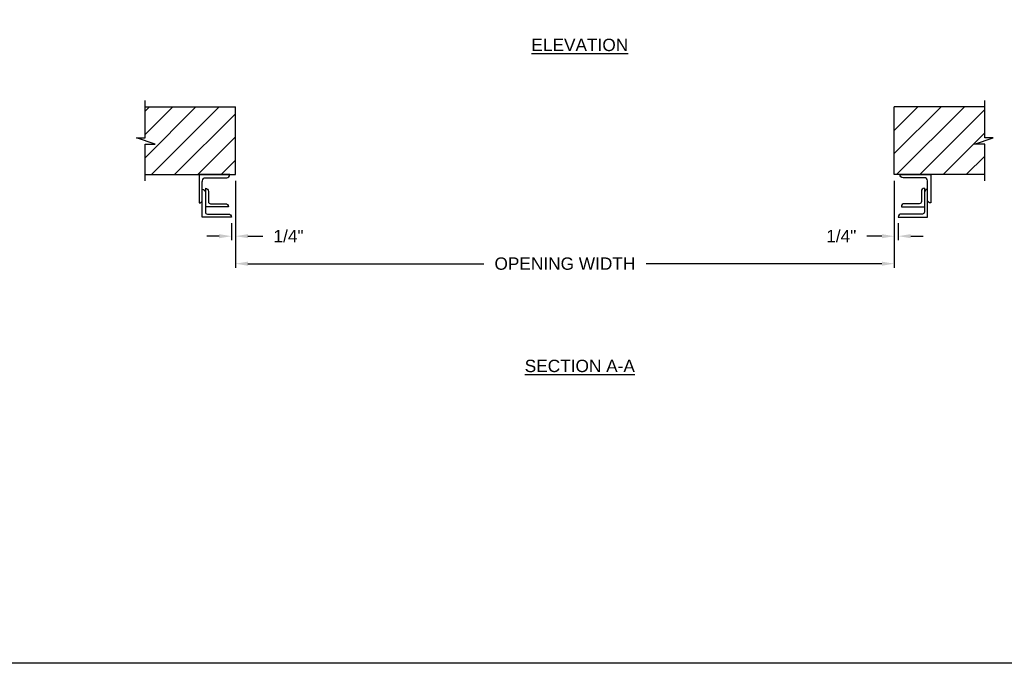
# Model space of a CAD drawing. Header units: inches. Extents: x 169.6 to 213.7, y 195.1 to 247.7.
# Tile 36 of 51: x 199.7 to 207.2, y 214.8 to 219.6. Entities that reach past the tile are written whole.
import ezdxf

# ---------------------------------------------------------------- set-up
doc = ezdxf.new("R2010")
doc.units = ezdxf.units.IN
doc.header["$LTSCALE"] = 0.25
doc.header["$MEASUREMENT"] = 0
doc.layers.add('ANNOTATIONS', color=1, linetype='Continuous')
doc.layers.add('CHAIN HOIST RH', color=7, linetype='Continuous')
doc.styles.add('ARIAL', font='arial.ttf', dxfattribs={"height": 0.09375})
doc.dimstyles.new('ARIAL', dxfattribs={"dimtxt": 0.09375, "dimasz": 0.09375, "dimexe": 0.03125, "dimexo": 0.046875, "dimgap": 0.09, "dimtad": 0, "dimtih": 1, "dimtoh": 1, "dimdec": 4, "dimzin": 0, "dimdsep": 46, "dimlunit": 4, "dimtxsty": 'ARIAL', "dimcen": 0.09, "dimadec": 0, "dimazin": 0, "dimtfac": 1, "dimtdec": 4, "dimtix": 1, "dimtofl": 0, "dimtmove": 0, "dimatfit": 3, "dimfxl": 0.18, "dimfrac": 2, "dimtolj": 1, "dimtzin": 0, "dimarcsym": 0})
doc.dimstyles.new('STANDARD$0', dxfattribs={"dimtxt": 0.09375, "dimasz": 0.09375, "dimexe": 0.03125, "dimexo": 0.046875, "dimgap": 0.09, "dimtad": 0, "dimtih": 1, "dimtoh": 1, "dimdec": 4, "dimzin": 0, "dimdsep": 46, "dimtxsty": 'ARIAL', "dimcen": 0.09, "dimadec": 0, "dimazin": 0, "dimtfac": 1, "dimtdec": 4, "dimtofl": 0, "dimtmove": 0, "dimatfit": 1, "dimfxl": 1, "dimtolj": 1, "dimtzin": 0, "dimarcsym": 0})
pattern_1 = [(45, (16.43556, -50.85956), (-0.08838835, 0.08838835), [])]

# ---------------------------------------------------------------- blocks, each defined once
blk = doc.blocks.new('*D10')
at = {"layer": 'ANNOTATIONS', "color": 0, "lineweight": -2, "transparency": 16777216}
for p, q in [((206.3747, 218.4227), (206.3747, 217.971)), ((206.406, 218.1002), (206.406, 217.971)), ((206.281, 218.0022), (206.167, 218.0022)), ((206.4997, 218.0022), (206.5935, 218.0022))]:
    blk.add_line(p, q, dxfattribs=at)
at = {"layer": 'ANNOTATIONS', "color": 0, "transparency": 16777216}
for points in [[(206.281, 218.0179), (206.281, 217.9866), (206.3747, 218.0022)], [(206.4997, 218.0179), (206.4997, 217.9866), (206.406, 218.0022)]]:
    blk.add_solid(points, dxfattribs=at)
at = {"layer": 'defpoints', "color": 0, "transparency": 16777216}
for p in [(206.3747, 218.4696), (206.406, 218.1471), (206.406, 218.0022)]:
    blk.add_point(p, dxfattribs=at)
at = {"layer": 'ANNOTATIONS', "color": 0, "transparency": 16777216, "insert": (205.9729, 218.0022), "char_height": 0.09375, "attachment_point": 5, "style": 'ARIAL'}
blk.add_mtext('\\A1;1/4"', dxfattribs=at)
blk = doc.blocks.new('*D11')
at = {"layer": 'ANNOTATIONS', "color": 0, "lineweight": -2, "transparency": 16777216}
for p, q in [((201.3747, 218.4227), (201.3747, 217.971)), ((201.3435, 218.1002), (201.3435, 217.971)), ((201.2497, 218.0022), (201.156, 218.0022)), ((201.4685, 218.0022), (201.5824, 218.0022))]:
    blk.add_line(p, q, dxfattribs=at)
at = {"layer": 'ANNOTATIONS', "color": 0, "transparency": 16777216}
for points in [[(201.2497, 218.0179), (201.2497, 217.9866), (201.3435, 218.0022)], [(201.4685, 218.0179), (201.4685, 217.9866), (201.3747, 218.0022)]]:
    blk.add_solid(points, dxfattribs=at)
at = {"layer": 'defpoints', "color": 0, "transparency": 16777216}
for p in [(201.3747, 218.4696), (201.3435, 218.1471), (201.3435, 218.0022)]:
    blk.add_point(p, dxfattribs=at)
at = {"layer": 'ANNOTATIONS', "color": 0, "transparency": 16777216, "insert": (201.7765, 218.0022), "char_height": 0.09375, "attachment_point": 5, "style": 'ARIAL'}
blk.add_mtext('\\A1;1/4"', dxfattribs=at)
blk = doc.blocks.new('*D9')
at = {"layer": 'ANNOTATIONS', "color": 0, "lineweight": -2, "transparency": 16777216}
for p, q in [((201.3747, 218.4227), (201.3747, 217.762)), ((206.3747, 218.4227), (206.3747, 217.762)), ((201.4685, 217.7933), (203.2584, 217.7933)), ((206.281, 217.7933), (204.491, 217.7933))]:
    blk.add_line(p, q, dxfattribs=at)
at = {"layer": 'ANNOTATIONS', "color": 0, "transparency": 16777216}
for points in [[(201.4685, 217.8089), (201.4685, 217.7776), (201.3747, 217.7933)], [(206.281, 217.8089), (206.281, 217.7776), (206.3747, 217.7933)]]:
    blk.add_solid(points, dxfattribs=at)
at = {"layer": 'defpoints', "color": 0, "transparency": 16777216}
for p in [(201.3747, 218.4696), (206.3747, 218.4696), (206.3747, 217.7933)]:
    blk.add_point(p, dxfattribs=at)
at = {"layer": 'ANNOTATIONS', "color": 0, "transparency": 16777216, "insert": (203.8747, 217.7933), "char_height": 0.09375, "attachment_point": 5, "style": 'ARIAL'}
blk.add_mtext('\\A1;OPENING WIDTH', dxfattribs=at)

msp = doc.modelspace()

# ---------------------------------------------------------------- hatches: boundary and pattern name
at = {"layer": 'CHAIN HOIST RH'}
h = msp.add_hatch(dxfattribs=at)
h.set_pattern_fill('ANSI31', color=256, style=0)
h.set_pattern_definition(pattern_1)
h.paths.add_polyline_path([(201.3747, 218.98519), (200.6872, 218.98519), (200.6872, 218.74799), (200.6231, 218.74799), (200.76517, 218.70108), (200.6872, 218.70108), (200.6872, 218.46956), (201.3747, 218.46956), (201.3747, 218.63207)])
h = msp.add_hatch(dxfattribs=at)
h.set_pattern_fill('ANSI31', color=256, style=0)
h.set_pattern_definition(pattern_1)
h.paths.add_polyline_path([(207.12631, 218.74799), (207.0622, 218.74799), (207.0622, 218.98519), (206.3747, 218.98519), (206.3747, 218.46956), (206.39288, 218.46956), (207.0622, 218.46956), (207.0622, 218.70108), (206.98424, 218.70108)])

# ---------------------------------------------------------------- linework, layer by layer
at = {"layer": 'CHAIN HOIST RH', "linetype": 'Continuous'}
for p, q in [((200.6872, 218.74799), (200.6872, 219.03206)), ((207.0622, 218.74799), (207.0622, 219.03206)), ((200.76517, 218.70108), (200.6231, 218.74799)), ((200.6231, 218.74799), (200.6872, 218.74799)), ((206.98424, 218.70108), (207.12631, 218.74799)), ((207.12631, 218.74799), (207.0622, 218.74799)), ((200.6872, 218.42269), (200.6872, 218.70108)), ((200.6872, 218.70108), (200.76517, 218.70108)), ((207.0622, 218.70108), (206.98424, 218.70108)), ((207.0622, 218.42269), (207.0622, 218.70108)), ((201.12132, 218.14709), (201.12132, 218.41435)), ((206.62808, 218.14709), (206.62808, 218.41435))]:
    msp.add_line(p, q, dxfattribs=at)
at = {"layer": 'CHAIN HOIST RH'}
for p, q in [((200.6872, 218.98519), (201.3747, 218.98519)), ((201.3747, 218.46956), (201.3747, 218.98519)), ((206.3747, 218.46956), (206.3747, 218.98519)), ((207.0622, 218.98519), (206.3747, 218.98519)), ((200.6872, 218.46956), (201.3747, 218.46956)), ((207.0622, 218.46956), (206.3747, 218.46956))]:
    msp.add_line(p, q, dxfattribs=at)
at = {"layer": 'CHAIN HOIST RH', "linetype": 'Continuous'}
for points in [[(201.12132, 218.41435, -0.2330628), (201.13695, 218.44605), (201.30692, 218.44605, 0.4142136), (201.33043, 218.46956), (201.09781, 218.46956), (201.09781, 218.25487, 0.4142136), (201.12132, 218.27838)], [(206.62808, 218.41435, 0.2330628), (206.61245, 218.44605), (206.44249, 218.44605, -0.4142136), (206.41898, 218.46956), (206.65159, 218.46956), (206.65159, 218.25487, -0.4142136), (206.62808, 218.27838)], [(201.14484, 218.36625), (201.14484, 218.18622, 0.4142136), (201.16046, 218.1706), (201.31994, 218.1706, -0.4142136), (201.34345, 218.14709), (201.12132, 218.14709)], [(201.12132, 218.35941, -0.4142136), (201.14484, 218.3359)], [(201.14484, 218.36625, -0.4142136), (201.16835, 218.34274), (201.16835, 218.26447, 0.4142136), (201.18397, 218.24884), (201.29643, 218.24884, -0.4142136), (201.31994, 218.22533), (201.14484, 218.22533)], [(206.60457, 218.36625), (206.60457, 218.18622, -0.4142136), (206.58894, 218.1706), (206.42946, 218.1706, 0.4142136), (206.40595, 218.14709), (206.62808, 218.14709)], [(206.60457, 218.36625, 0.4142136), (206.58106, 218.34274), (206.58106, 218.26447, -0.4142136), (206.56543, 218.24884), (206.45297, 218.24884, 0.4142136), (206.42946, 218.22533), (206.60457, 218.22533)], [(206.62808, 218.35941, 0.4142136), (206.60457, 218.3359)]]:
    msp.add_lwpolyline(points, format="xyb", dxfattribs=at)
at = {"layer": 'defpoints'}
msp.add_lwpolyline([(213.72204, 214.75854), (194.25216, 214.75854), (194.25216, 227.49365), (213.72204, 227.49365)], close=True, dxfattribs=at)

# ---------------------------------------------------------------- texts
at = {"layer": 'ANNOTATIONS', "char_height": 0.09375, "attachment_point": 2, "style": 'ARIAL'}
for s, insert, width in [('{\\LELEVATION}', (203.9878, 219.50166), 3.0834986), ('{\\LSECTION A-A}', (203.9878, 217.06383), 1.3823677)]:
    msp.add_mtext(s, dxfattribs=dict(at, insert=insert, width=width))

# ---------------------------------------------------------------- dimensions: what is measured, and where the dimension line sits
at = {"layer": 'ANNOTATIONS'}
for base, p1, p2, text, dimstyle, picture, middle in [((201.34345, 218.00223), (201.3747, 218.46956), (201.34345, 218.14709), '1/4"', 'ARIAL', '*D11', (201.77649, 218.00223)), ((206.3747, 217.79327), (201.3747, 218.46956), (206.3747, 218.46956), 'OPENING WIDTH', 'STANDARD$0', '*D9', (203.8747, 217.79327)), ((206.40595, 218.00223), (206.3747, 218.46956), (206.40595, 218.14709), '1/4"', 'ARIAL', '*D10', (205.97292, 218.00223))]:
    dim = msp.add_linear_dim(base=base, p1=p1, p2=p2, text=text, dimstyle=dimstyle, dxfattribs=at)
    dim.commit()
    dim.dimension.update_dxf_attribs({"geometry": picture, "text_midpoint": middle, "dimtype": 160})

doc.saveas('drawing.dxf')
